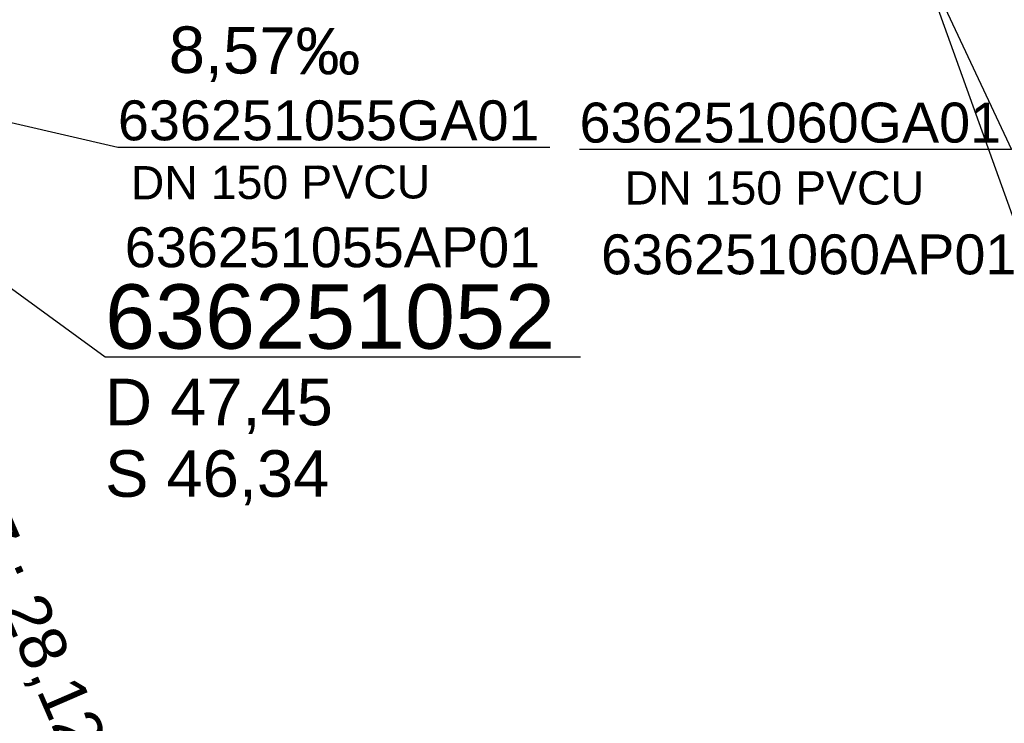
# Model space of a CAD drawing. Extents: x 356718 to 357658, y 5762241 to 5762615.
# Tile 48 of 157: x 357083 to 357102, y 5762310 to 5762323. Entities that reach past the tile are written whole.
import ezdxf
from ezdxf.enums import TextEntityAlignment as Align

# ---------------------------------------------------------------- set-up
doc = ezdxf.new("R2010")
doc.units = 0
doc.header["$MEASUREMENT"] = 0
doc.linetypes.add('AUSGEZOGEN', pattern=[0])
for name, color, linetype, true_color in [('114_00133_Schachtnummer', 7, 'AUSGEZOGEN', 0x000000), ('114_10391_Deckelhoehe', 7, 'AUSGEZOGEN', 0x000000), ('114_10392_Schachtnummer', 7, 'AUSGEZOGEN', 0x000000), ('114_10393_Sohlhoehe', 7, 'AUSGEZOGEN', 0x000000), ('124_10395_Standard1', 7, 'AUSGEZOGEN', 0x000000), ('124_10626_Standard__Laenge____1', 7, 'AUSGEZOGEN', 0x000000)]:
    doc.layers.add(name, color=color, linetype=linetype, true_color=true_color)
doc.styles.add('ARIAL', font='arial.ttf', dxfattribs={"height": 1.5})

msp = doc.modelspace()

# ---------------------------------------------------------------- linework, layer by layer
at = {"layer": '114_00133_Schachtnummer', "color": 18, "linetype": 'AUSGEZOGEN', "true_color": 0x000000}
for points in [[(357098.502, 5762329.183), (357102.408, 5762320.852), (357093.953, 5762320.852)], [(357079.853, 5762322.065), (357084.915, 5762320.896), (357093.371, 5762320.896)]]:
    msp.add_lwpolyline(points, dxfattribs=at)
at = {"layer": '114_10392_Schachtnummer', "color": 18, "linetype": 'AUSGEZOGEN', "true_color": 0x000000}
for points in [[(357097.715, 5762332.645), (357103.042, 5762317.844), (357112.35, 5762317.844)], [(357077.592, 5762321.947), (357084.663, 5762316.796), (357093.971, 5762316.796)]]:
    msp.add_lwpolyline(points, dxfattribs=at)

# ---------------------------------------------------------------- texts
at = {"layer": '114_00133_Schachtnummer', "color": 18, "true_color": 0x000000, "style": 'ARIAL'}
for s, p in [('636251055GA01', (357084.915, 5762321.812)), ('636251060GA01', (357093.953, 5762321.768)), ('636251055AP01', (357085.049, 5762319.328)), ('636251060AP01', (357094.373, 5762319.189))]:
    msp.add_text(s, height=0.78136, dxfattribs=at).set_placement(p, align=Align.TOP_LEFT)
at = {"layer": '114_10391_Deckelhoehe', "color": 18, "true_color": 0x000000, "style": 'ARIAL'}
msp.add_text('D 47,45', height=0.9116, dxfattribs=at).set_placement((357084.663, 5762316.365), align=Align.TOP_LEFT)
at = {"layer": '114_10392_Schachtnummer', "color": 18, "true_color": 0x000000, "style": 'ARIAL'}
msp.add_text('636251052', height=1.2601, dxfattribs=at).set_placement((357084.663, 5762318.212), align=Align.TOP_LEFT)
at = {"layer": '114_10393_Sohlhoehe', "color": 18, "true_color": 0x000000, "style": 'ARIAL'}
msp.add_text('S 46,34', height=0.9116, dxfattribs=at).set_placement((357084.663, 5762314.965), align=Align.TOP_LEFT)
at = {"layer": '124_10395_Standard1', "color": 18, "true_color": 0x000000, "style": 'ARIAL'}
for s, height, rotation, p in [('8,57‰', 0.9116, 359.4, (357085.917, 5762323.264)), ('DN 150 STZ ; 28,12m ; 6,76‰', 0.91158, 293.4, (357080.215, 5762319.718))]:
    msp.add_text(s, height=height, rotation=rotation, dxfattribs=at).set_placement(p, align=Align.TOP_LEFT)
at = {"layer": '124_10626_Standard__Laenge____1', "color": 18, "true_color": 0x000000, "style": 'ARIAL'}
msp.add_text('DN 150 PVCU', height=0.65113, rotation=0.2, dxfattribs=at).set_placement((357085.165, 5762320.525), align=Align.TOP_LEFT)
msp.add_text('DN 150 PVCU', height=0.65113, dxfattribs=at).set_placement((357094.835, 5762320.425), align=Align.TOP_LEFT)

doc.saveas('drawing.dxf')
